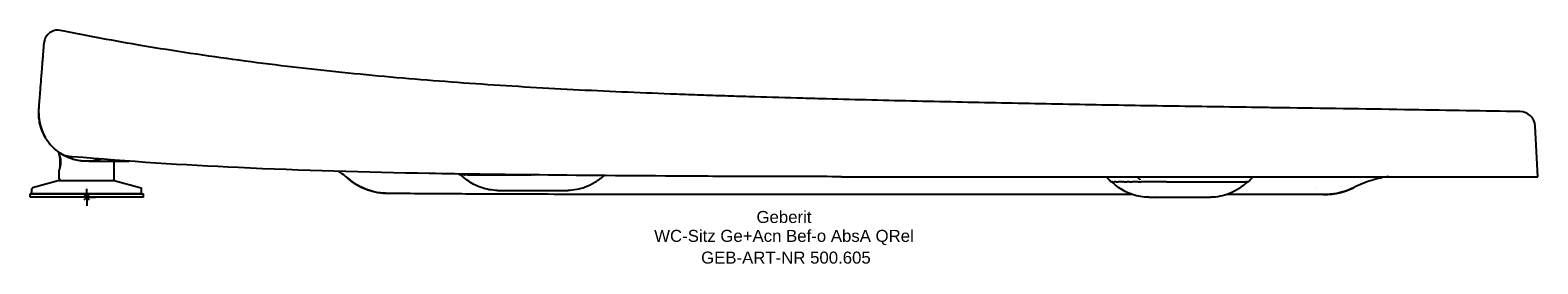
# Model space of a CAD drawing. Header units: millimetres. Extents: x -17 to 423, y -19 to 49.
import ezdxf
from ezdxf.enums import TextEntityAlignment as Align

# ---------------------------------------------------------------- set-up
doc = ezdxf.new("R2010")
doc.units = ezdxf.units.MM
doc.layers.get('0').update_dxf_attribs({"linetype": 'CONTINUOUS'})
for name, color, linetype, lineweight in [('Arbeitspunkt(DIN)', 7, 'CONTINUOUS', 25), ('GEB-ART-NR', 1, 'CONTINUOUS', 18), ('GEB-BEZUG', 2, 'CONTINUOUS', 25), ('GEB-TEXT', 5, 'CONTINUOUS', 18)]:
    doc.layers.add(name, color=color, linetype=linetype, lineweight=lineweight)
doc.layers.add('GEB-KONTUR-A', color=5, linetype='CONTINUOUS')
doc.styles.get("Standard").update_dxf_attribs({"font": 'arial.ttf'})

# ---------------------------------------------------------------- blocks, each defined once
blk = doc.blocks.new('Einfügepunkt')
at = {"layer": 'GEB-BEZUG'}
for p, q in [((-0.71, -0.71), (0.71, 0.71)), ((-0.71, 0.71), (0.71, -0.71))]:
    blk.add_line(p, q, dxfattribs=at)

msp = doc.modelspace()

# ---------------------------------------------------------------- linework, layer by layer
at = {"layer": 'Arbeitspunkt(DIN)', "ltscale": 25}
for q in [(-2.5, 0), (0, 2.5), (0, -2.5), (2.5, 0)]:
    msp.add_line((0, 0), q, dxfattribs=at)
at = {"layer": 'GEB-KONTUR-A', "ltscale": 25}
for p, q in [((422.97, 6), (422.19, 20.72)), ((-8, 12.34), (-8, 13)), ((-7.82, 8.9), (-7.82, 8.9)), ((0.7, 10.5), (12.36, 10.5)), ((8, 5.4), (8, 10.5)), ((-8, 4.9), (-15.85, 2.7)), ((-8, 5.4), (-8, 8.03)), ((-8, 4.9), (8, 4.9)), ((8, 4.9), (15.85, 2.7)), ((108.42, 6.78), (108.42, 6.78)), ((108.9, 6.5), (109.29, 6.5)), ((109.96, 6.5), (109.29, 6.5)), ((110.97, 6.5), (110.22, 6.5)), ((119.74, 6.5), (122.83, 6.5)), ((122.83, 6.5), (129.66, 6.5)), ((130.3, 6.5), (130.37, 6.5)), ((219.99, 6), (422.97, 6)), ((298.8, 4.5), (298.7, 4.5)), ((298.7, 4.5), (298.86, 4.5)), ((299.03, 4.5), (298.86, 4.5)), ((299.03, 4.5), (299.58, 4.5)), ((300.1, 4.5), (299.58, 4.5)), ((300.1, 4.5), (300.61, 4.5)), ((301.7, 4.5), (300.61, 4.5)), ((301.7, 4.5), (301.93, 4.5)), ((302.41, 4.5), (301.93, 4.5)), ((302.41, 4.5), (303.15, 4.5)), ((303.92, 4.5), (303.15, 4.5)), ((306.44, 4.5), (304.72, 4.5)), ((306.44, 4.5), (307.36, 4.5)), ((314.7, 4.5), (307.36, 4.5)), ((314.7, 4.5), (318.96, 4.5)), ((318.96, 4.5), (323.73, 4.5)), ((323.73, 4.5), (332.74, 4.5)), ((337.61, 4.5), (337.94, 4.5)), ((338.18, 4.5), (337.94, 4.5)), ((338.18, 4.5), (338.34, 4.5)), ((338.41, 4.5), (338.34, 4.5)), ((338.42, 4.5), (338.34, 4.5)), ((338.42, 4.5), (338.44, 4.5)), ((-16, 1.14), (-16.5, 1)), ((-16.5, 0), (-16.5, 1)), ((-16.5, 1), (16.5, 1)), ((16.5, 0), (-16.5, 0)), ((-16, 1.14), (-16, 2.5)), ((-16, 1.14), (16, 1.14)), ((16, 1.14), (16, 2.5)), ((16, 1.14), (16.5, 1)), ((16.5, 0), (16.5, 1)), ((119.75, 2), (140.25, 2)), ((309.55, 0), (327.59, 0)), ((311.79, 0.75), (311.79, 0.75))]:
    msp.add_line(p, q, dxfattribs=at)
for centre, radius, start, end in [((-8.44, 44.7), 4, 78.4103, 156.0841), ((-8.44, 44.7), 4, 156.0841, 175.5025), ((0, 24.5), 14, 180, 210.4572), ((417.7, 20.49), 4.5, 3, 89.3521), ((-7.5, 5.4), 0.5, 180, 270.0001), ((7.5, 5.4), 0.5, 269.9999, 0), ((55.1, -18.81), 32.13, 50.9204, 55.0793), ((87.92, 19.26), 18.13, 229.2271, 270.2112), ((368.75, 0.89), 10.75, 153.284, 153.2844), ((-15.8, 2.5), 0.2, 105.6568, 180), ((15.8, 2.5), 0.2, 0, 74.3432), ((368.75, 0.89), 10.74, 170.3309, 170.3313), ((360.94, 18.91), 18.13, 264.1251, 297.1333)]:
    msp.add_arc(centre, radius, start, end, dxfattribs=at)
for centre, major_axis, ratio, start_param, end_param in [((-10.93, 19.54), (-1.21, -1.59), 0.999983, 5.789166, 5.796447), ((-3.99, 11.93), (10.95, -0.96), 0.010994, 4.642912, 4.708659), ((383.86, -25.82), (-14.65, 28.59), 1, 6.093642, 6.283185), ((383.86, -25.82), (-8.93, 30.87), 1, 6.140254, 6.283185)]:
    msp.add_ellipse(centre, major_axis=major_axis, ratio=ratio, start_param=start_param, end_param=end_param, dxfattribs=at)
for points, knots in [([(350.63, 26.02), (348.54, 26.05), (342.15, 26.15), (335.75, 26.24), (327.14, 26.37), (322.83, 26.44), (309.89, 26.64), (301.26, 26.79), (288.29, 27.02), (283.96, 27.11), (275.29, 27.27), (270.95, 27.36), (257.9, 27.63), (249.17, 27.82), (236.02, 28.13), (231.63, 28.24), (222.82, 28.46), (216.09, 28.63), (209.33, 28.82), (202.34, 29.01), (197.67, 29.15), (190.65, 29.37), (185.97, 29.52), (178.92, 29.75), (169.52, 30.1), (162.45, 30.38), (148.28, 30.99), (138.82, 31.47), (119.88, 32.58), (110.41, 33.22), (91.49, 34.71), (82.04, 35.57), (63.18, 37.54), (53.77, 38.65), (34.97, 41.18), (25.59, 42.59), (8.27, 45.52), (0.34, 46.98), (-7.63, 48.62)], [0.0000154, 0.0000154, 0.0000154, 0.0000154, 0.0180461, 0.0551663, 0.0551663, 0.0922865, 0.0922865, 0.166527, 0.166527, 0.2036472, 0.2036472, 0.2407674, 0.2407674, 0.3150078, 0.3150078, 0.3521281, 0.3521281, 0.3892483, 0.4087103, 0.4087103, 0.4476344, 0.4476344, 0.4670965, 0.4865585, 0.5060206, 0.5449447, 0.5449447, 0.6227928, 0.6227928, 0.700641, 0.700641, 0.7784892, 0.7784892, 0.8563374, 0.8563374, 0.9341856, 0.9341856, 1, 1, 1, 1]), ([(-12.9, 38.94), (-12.89, 39.13), (-12.87, 39.31), (-12.84, 39.68), (-12.83, 39.86), (-12.8, 40.22), (-12.79, 40.4), (-12.76, 40.76), (-12.74, 40.93), (-12.73, 41.12), (-12.73, 41.13), (-12.72, 41.17), (-12.72, 41.2), (-12.71, 41.36), (-12.7, 41.48), (-12.68, 41.73), (-12.67, 41.84), (-12.65, 42.07), (-12.65, 42.17), (-12.63, 42.38), (-12.62, 42.48), (-12.61, 42.67), (-12.6, 42.76), (-12.59, 42.87), (-12.59, 42.89), (-12.58, 42.95), (-12.58, 43), (-12.57, 43.15), (-12.56, 43.26), (-12.55, 43.45), (-12.54, 43.53), (-12.53, 43.7), (-12.52, 43.78), (-12.51, 43.93), (-12.5, 44), (-12.5, 44.08), (-12.5, 44.09), (-12.49, 44.14), (-12.49, 44.19), (-12.48, 44.33), (-12.47, 44.42), (-12.46, 44.58), (-12.45, 44.65), (-12.44, 44.74), (-12.44, 44.76), (-12.44, 44.82), (-12.44, 44.84), (-12.43, 44.92), (-12.43, 44.97), (-12.42, 45), (-12.42, 45.01), (-12.42, 45.01)], [0, 0, 0, 0, 0.0464609, 0.0464609, 0.0948603, 0.0948603, 0.1445805, 0.1445805, 0.1964201, 0.1964201, 0.2, 0.2, 0.2095644, 0.2095644, 0.247717, 0.247717, 0.2857877, 0.2857877, 0.3217081, 0.3217081, 0.3571526, 0.3571526, 0.3921377, 0.3921377, 0.4, 0.4, 0.4193606, 0.4193606, 0.4645205, 0.4645205, 0.5077192, 0.5077192, 0.550678, 0.550678, 0.5932666, 0.5932666, 0.6, 0.6, 0.6290865, 0.6290865, 0.6986934, 0.6986934, 0.7683718, 0.7683718, 0.8, 0.8, 0.8386265, 0.8386265, 0.9339143, 0.9339143, 1, 1, 1, 1]), ([(-13.95, 25.59), (-13.93, 25.81), (-13.91, 26.06), (-13.87, 26.59), (-13.85, 26.92), (-13.8, 27.46), (-13.78, 27.73), (-13.74, 28.27), (-13.72, 28.58), (-13.64, 29.5), (-13.58, 30.29), (-13.49, 31.48), (-13.46, 31.82), (-13.36, 33.16), (-13.27, 34.21), (-13.18, 35.34), (-13.17, 35.46), (-13.17, 35.58), (-13.14, 35.92), (-13.08, 36.72), (-13.05, 37), (-12.97, 38.02), (-12.93, 38.6), (-12.9, 38.94)], [0, 0, 0, 0, 0.0625, 0.0625, 0.125, 0.125, 0.1875, 0.1875, 0.25, 0.25, 0.4375, 0.4375, 0.5, 0.5, 0.734375, 0.734375, 0.75, 0.75, 0.84375, 0.84375, 0.875, 0.875, 1, 1, 1, 1]), ([(-14, 24.5), (-14, 24.88), (-13.98, 25.42), (-13.93, 25.96), (-13.91, 26.13)], [0, 0, 0, 0, 0.3333333, 0.4776865, 0.4776865, 0.4776865, 0.4776865]), ([(-8.29, 13.21), (-8.78, 13.57), (-9.25, 13.97), (-9.94, 14.63), (-10.16, 14.86), (-10.49, 15.22), (-10.59, 15.34), (-10.8, 15.59), (-10.92, 15.74), (-11.35, 16.28), (-11.68, 16.75), (-12.13, 17.51), (-12.28, 17.77), (-12.56, 18.31), (-12.7, 18.61), (-12.93, 19.13), (-13.04, 19.4), (-13.19, 19.81), (-13.24, 19.95), (-13.33, 20.24), (-13.39, 20.41), (-13.5, 20.79), (-13.57, 21.06), (-13.7, 21.63), (-13.76, 21.95), (-13.86, 22.54), (-13.9, 22.82), (-13.94, 23.25), (-13.95, 23.39), (-13.97, 23.67), (-13.98, 23.84), (-13.99, 24.14), (-14, 24.39), (-13.98, 25.14), (-13.96, 25.42), (-13.95, 25.59)], [0, 0, 0, 0, 0.125, 0.125, 0.1875, 0.1875, 0.21875, 0.21875, 0.25, 0.25, 0.375, 0.375, 0.4375, 0.4375, 0.5, 0.5, 0.5625, 0.5625, 0.59375, 0.59375, 0.625, 0.625, 0.6875, 0.6875, 0.75, 0.75, 0.8125, 0.8125, 0.84375, 0.84375, 0.875, 0.875, 0.9375, 0.9375, 1, 1, 1, 1]), ([(417.75, 24.99), (407.28, 25.1), (384.91, 25.55), (362.53, 25.85), (350.64, 26.02)], [0, 0, 0, 0, 0.46831, 1, 1, 1, 1]), ([(-12.74, 18.71), (-12.75, 18.71), (-12.75, 18.72), (-12.75, 18.73), (-12.75, 18.73), (-12.76, 18.73), (-12.76, 18.73), (-12.76, 18.73)], [0, 0, 0, 0, 0.02207357, 0.02207357, 0.03548122, 0.03548122, 0.04218342, 0.04218342, 0.04218342, 0.04218342]), ([(-12.74, 18.69), (-12.74, 18.7), (-12.74, 18.7), (-12.74, 18.71), (-12.74, 18.71), (-12.74, 18.71)], [0, 0, 0, 0, 0.04076282, 0.04076282, 0.05174808, 0.05174808, 0.05174808, 0.05174808]), ([(3.42, 10.91), (2.1, 10.58), (0.72, 10.44), (-1.84, 10.55), (-3.05, 10.78), (-5.23, 11.45), (-6.23, 11.91), (-7.52, 12.67), (-7.92, 12.94), (-8.29, 13.21)], [0, 0, 0, 0, 0.406436, 0.406436, 0.782315, 0.782315, 1.154023, 1.154023, 1.342178, 1.342178, 1.342178, 1.342178]), ([(3.42, 10.91), (3.42, 10.91), (3.42, 10.91), (3.42, 10.91), (3.42, 10.91), (3.42, 10.91), (3.42, 10.91), (3.42, 10.91), (3.42, 10.91), (3.41, 10.91), (3.41, 10.91), (3.41, 10.9), (3.41, 10.9), (3.4, 10.9), (3.39, 10.9), (3.16, 10.84), (2.93, 10.79), (1.48, 10.51), (0.2, 10.43), (-2.35, 10.62), (-3.66, 10.92), (-6.17, 11.84), (-7.35, 12.52), (-8.29, 13.21)], [0, 0, 0, 0, 0.000026, 0.000026, 0.000078, 0.000078, 0.000183, 0.000183, 0.000392, 0.000392, 0.00081, 0.00081, 0.001646, 0.001646, 0.003832, 0.003832, 0.073603, 0.073603, 0.447832, 0.447832, 0.86121, 0.86121, 1.340795, 1.340795, 1.340795, 1.340795]), ([(-8.29, 13.21), (-7.79, 12.84), (-7.24, 12.54), (-6.05, 12.08), (-5.41, 11.93), (-4.76, 11.87)], [0.000001, 0.000001, 0.000001, 0.000001, 0.1979264, 0.1979264, 0.3958518, 0.3958518, 0.3958518, 0.3958518]), ([(-8, 12.34), (-8, 12.33), (-8, 12.33), (-8, 12.31), (-8, 12.3), (-7.99, 12.29), (-7.99, 12.28), (-7.99, 12.27), (-7.99, 12.26), (-7.98, 12.24), (-7.98, 12.24), (-7.97, 12.21), (-7.96, 12.19), (-7.94, 12.12), (-7.92, 12.07), (-7.84, 11.84), (-7.78, 11.65), (-7.72, 11.48)], [0.118986, 0.118986, 0.118986, 0.118986, 0.133618, 0.133618, 0.1520809, 0.1520809, 0.1627415, 0.1627415, 0.1719663, 0.1719663, 0.1832086, 0.1832086, 0.2043876, 0.2043876, 0.2500361, 0.2500361, 0.3740379, 0.3740379, 0.3740379, 0.3740379]), ([(-7.82, 8.9), (-7.84, 8.8), (-7.85, 8.72), (-7.9, 8.45), (-7.94, 8.29), (-7.99, 8.08), (-8, 8.03), (-8, 8.03), (-8, 8.03), (-8, 8.03)], [-1.1291253, -1.1291253, -1.1291253, -1.1291253, -1.0954181, -1.0954181, -1.0171793, -1.0171793, -0.9389405, -0.9389405, -0.9386818, -0.9386818, -0.9386818, -0.9386818]), ([(-7.76, 10.77), (-7.77, 11.08), (-7.8, 11.38), (-7.83, 11.73), (-7.84, 11.8), (-7.85, 11.86)], [0.0000013, 0.0000013, 0.0000013, 0.0000013, 0.0939618, 0.0939618, 0.1182012, 0.1182012, 0.1182012, 0.1182012]), ([(-7.82, 8.9), (-7.8, 9.02), (-7.78, 9.16), (-7.74, 9.56), (-7.73, 9.84), (-7.73, 10.32), (-7.74, 10.55), (-7.76, 10.77)], [-0.7487557, -0.7487557, -0.7487557, -0.7487557, -0.7042116, -0.7042116, -0.6259603, -0.6259603, -0.5597136, -0.5597136, -0.5597136, -0.5597136]), ([(-7.62, 9.53), (-7.64, 9.46), (-7.66, 9.39), (-7.68, 9.32), (-7.7, 9.26), (-7.72, 9.2), (-7.74, 9.14), (-7.75, 9.09), (-7.77, 9.04), (-7.79, 8.99), (-7.8, 8.96), (-7.81, 8.93), (-7.82, 8.9)], [0.0001125, 0.0001125, 0.0001125, 0.0001125, 0.2903615, 0.2903615, 0.2903615, 0.580961, 0.580961, 0.580961, 0.8229703, 0.8229703, 0.8229703, 0.9998337, 0.9998337, 0.9998337, 0.9998337]), ([(-7.71, 11.4), (-7.72, 11.34), (-7.72, 11.28), (-7.74, 11.08), (-7.75, 10.93), (-7.76, 10.77)], [-0.07216956, -0.07216956, -0.07216956, -0.07216956, -0.05010182, -0.05010182, -0.00000126, -0.00000126, -0.00000126, -0.00000126]), ([(-7.72, 11.48), (-7.71, 11.38), (-7.7, 11.28), (-7.69, 11.17), (-7.68, 11.14), (-7.68, 11.12), (-7.68, 11.09), (-7.67, 10.99), (-7.66, 10.88), (-7.65, 10.78), (-7.65, 10.73), (-7.64, 10.67), (-7.64, 10.62), (-7.64, 10.59), (-7.64, 10.56), (-7.63, 10.53), (-7.63, 10.51), (-7.63, 10.48), (-7.63, 10.45), (-7.63, 10.42), (-7.63, 10.39), (-7.63, 10.36), (-7.62, 10.29), (-7.62, 10.23), (-7.62, 10.16), (-7.62, 10.06), (-7.62, 9.95), (-7.62, 9.84), (-7.62, 9.81), (-7.62, 9.78), (-7.62, 9.75), (-7.62, 9.68), (-7.62, 9.6), (-7.62, 9.53)], [0.0004202, 0.0004202, 0.0004202, 0.0004202, 0.034786, 0.034786, 0.034786, 0.043207, 0.043207, 0.043207, 0.0761102, 0.0761102, 0.0761102, 0.0917735, 0.0917735, 0.0917735, 0.1009528, 0.1009528, 0.1009528, 0.1090084, 0.1090084, 0.1090084, 0.1189879, 0.1189879, 0.1189879, 0.1383382, 0.1383382, 0.1383382, 0.1708293, 0.1708293, 0.1708293, 0.179379, 0.179379, 0.179379, 0.2021255, 0.2021255, 0.2021255, 0.2021255]), ([(219.99, 6), (212.79, 6), (203.69, 6.02), (188.66, 6.06), (181.61, 6.1), (159.23, 6.23), (142.68, 6.37), (119.53, 6.62), (109.68, 6.75), (81.33, 7.26), (62.78, 7.77), (28.17, 9.38), (12.07, 10.4), (-4.04, 11.81)], [0.000001, 0.000001, 0.000001, 0.000001, 2.161246, 2.161246, 4.96884, 4.96884, 10.907796, 10.907796, 15.293337, 15.293337, 23.550053, 23.550053, 30.734753, 30.734753, 30.734753, 30.734753]), ([(304.91, 0.76), (303.2, 0.76), (301.47, 0.76), (290.68, 0.76), (280.95, 0.77), (260.98, 0.78), (250.62, 0.78), (227.59, 0.8), (214.85, 0.81), (184.15, 0.84), (165.69, 0.83), (139.07, 0.84), (129.4, 0.86), (114.29, 0.92), (108.28, 0.96), (98.5, 1.02), (94.69, 1.05), (89.47, 1.1), (88.06, 1.12), (87.71, 1.13), (87.69, 1.13), (87.66, 1.13), (87.67, 1.13), (87.65, 1.13), (87.65, 1.13), (87.65, 1.13), (87.64, 1.13), (87.64, 1.13), (87.63, 1.13), (87.63, 1.13), (87.63, 1.13), (87.62, 1.13), (87.61, 1.13), (87.58, 1.13), (87.56, 1.13), (87.48, 1.13), (87.44, 1.13), (87.24, 1.14), (87.1, 1.14), (86.52, 1.17), (86.08, 1.21), (84.35, 1.43), (83.06, 1.74), (79.99, 2.84), (78.24, 3.8), (76.5, 5.17), (76.29, 5.35), (76.08, 5.53)], [12.785634, 12.785634, 12.785634, 12.785634, 13.37362, 13.37362, 16.400963, 16.400963, 19.50101, 19.50101, 23.315225, 23.315225, 28.730386, 28.730386, 32.144234, 32.144234, 35.034398, 35.034398, 37.948369, 37.948369, 40.938605, 40.938605, 41.180366, 41.180366, 41.361682, 41.361682, 41.370182, 41.370182, 41.377449, 41.377449, 41.379269, 41.379269, 41.381108, 41.381108, 41.382953, 41.382953, 41.390416, 41.390416, 41.40493, 41.40493, 41.448446, 41.448446, 41.579064, 41.579064, 41.972995, 41.972995, 42.556175, 42.556175, 42.638096, 42.638096, 42.638096, 42.638096]), ([(108.9, 6.5), (108.88, 6.5), (108.85, 6.5), (108.81, 6.51), (108.79, 6.51), (108.72, 6.53), (108.67, 6.55), (108.58, 6.6), (108.54, 6.63), (108.47, 6.7), (108.44, 6.74), (108.42, 6.78)], [0, 0, 0, 0, 0.00646886, 0.00646886, 0.01284976, 0.01284976, 0.02798922, 0.02798922, 0.04312864, 0.04312864, 0.05808591, 0.05808591, 0.05808591, 0.05808591]), ([(119.75, 2), (118.11, 2), (116.46, 2.28), (113.48, 3.34), (112.11, 4.09), (110.22, 5.45), (109.59, 5.96), (109, 6.5)], [0, 0, 0, 0, 0.489847, 0.489847, 0.948285, 0.948285, 1.189743, 1.189743, 1.189743, 1.189743]), ([(109.96, 6.5), (110.01, 6.5), (110.05, 6.5), (110.09, 6.5), (110.14, 6.5), (110.18, 6.5), (110.22, 6.5), (110.22, 6.5), (110.22, 6.5), (110.22, 6.5)], [0.73333713, 0.73333713, 0.73333713, 0.73333713, 0.76680221, 0.76680221, 0.76680221, 0.8, 0.8, 0.8, 0.8000041, 0.8000041, 0.8000041, 0.8000041]), ([(110.97, 6.5), (111.01, 6.5), (111.05, 6.5), (111.09, 6.5), (111.14, 6.5), (111.19, 6.5), (111.24, 6.5), (111.29, 6.5), (111.35, 6.5), (111.41, 6.5), (111.47, 6.5), (111.52, 6.5), (111.58, 6.5), (111.65, 6.5), (111.73, 6.5), (111.81, 6.5), (111.87, 6.5), (111.94, 6.5), (112.01, 6.5), (112.16, 6.5), (112.32, 6.5), (112.5, 6.5), (112.57, 6.5), (112.64, 6.5), (112.71, 6.5), (112.78, 6.5), (112.85, 6.5), (112.92, 6.5), (112.96, 6.5), (113, 6.5), (113.04, 6.5), (113.11, 6.5), (113.18, 6.5), (113.24, 6.5), (113.31, 6.5), (113.37, 6.5), (113.44, 6.5), (113.49, 6.5), (113.55, 6.5), (113.6, 6.5), (113.76, 6.5), (113.91, 6.5), (114.05, 6.5), (114.07, 6.5), (114.1, 6.5), (114.12, 6.5), (114.19, 6.5), (114.25, 6.5), (114.32, 6.5), (114.38, 6.5), (114.45, 6.5), (114.51, 6.5), (114.54, 6.5), (114.57, 6.5), (114.59, 6.5), (114.66, 6.5), (114.73, 6.5), (114.8, 6.5), (114.87, 6.5), (114.94, 6.5), (115.01, 6.5), (115.03, 6.5), (115.05, 6.5), (115.06, 6.5), (115.13, 6.5), (115.2, 6.5), (115.27, 6.5), (115.34, 6.5), (115.41, 6.5), (115.48, 6.5), (115.51, 6.5), (115.54, 6.5), (115.57, 6.5), (115.66, 6.5), (115.76, 6.5), (115.85, 6.5), (115.95, 6.5), (116.05, 6.5), (116.15, 6.5), (116.16, 6.5), (116.16, 6.5), (116.16, 6.5), (116.24, 6.5), (116.31, 6.5), (116.39, 6.5), (116.46, 6.5), (116.54, 6.5), (116.61, 6.5), (116.68, 6.5), (116.75, 6.5), (116.82, 6.5), (116.82, 6.5), (116.83, 6.5), (116.83, 6.5), (117.02, 6.5), (117.2, 6.5), (117.39, 6.5), (117.43, 6.5), (117.46, 6.5), (117.5, 6.5), (117.51, 6.5), (117.51, 6.5), (117.52, 6.5), (117.74, 6.5), (117.95, 6.5), (118.16, 6.5), (118.16, 6.5), (118.16, 6.5), (118.17, 6.5), (118.3, 6.5), (118.42, 6.5), (118.54, 6.5), (118.61, 6.5), (118.69, 6.5), (118.76, 6.5), (118.76, 6.5), (118.77, 6.5), (118.77, 6.5), (118.88, 6.5), (118.99, 6.5), (119.09, 6.5), (119.16, 6.5), (119.23, 6.5), (119.29, 6.5), (119.29, 6.5), (119.3, 6.5), (119.3, 6.5), (119.39, 6.5), (119.47, 6.5), (119.55, 6.5), (119.62, 6.5), (119.68, 6.5), (119.74, 6.5)], [0, 0, 0, 0, 0.0296194, 0.0296194, 0.0296194, 0.0588235, 0.0588235, 0.0588235, 0.0901608, 0.0901608, 0.0901608, 0.1176471, 0.1176471, 0.1176471, 0.1497166, 0.1497166, 0.1497166, 0.1764706, 0.1764706, 0.1764706, 0.2352941, 0.2352941, 0.2352941, 0.2585255, 0.2585255, 0.2585255, 0.2813267, 0.2813267, 0.2813267, 0.2941176, 0.2941176, 0.2941176, 0.3146555, 0.3146555, 0.3146555, 0.3352042, 0.3352042, 0.3352042, 0.3529412, 0.3529412, 0.3529412, 0.4036523, 0.4036523, 0.4036523, 0.4117647, 0.4117647, 0.4117647, 0.4361484, 0.4361484, 0.4361484, 0.4604852, 0.4604852, 0.4604852, 0.4705882, 0.4705882, 0.4705882, 0.4973054, 0.4973054, 0.4973054, 0.5232877, 0.5232877, 0.5232877, 0.5294118, 0.5294118, 0.5294118, 0.5543891, 0.5543891, 0.5543891, 0.5779957, 0.5779957, 0.5779957, 0.5882353, 0.5882353, 0.5882353, 0.618064, 0.618064, 0.618064, 0.6470588, 0.6470588, 0.6470588, 0.6479588, 0.6479588, 0.6479588, 0.6682197, 0.6682197, 0.6682197, 0.688147, 0.688147, 0.688147, 0.7058824, 0.7058824, 0.7058824, 0.7068595, 0.7068595, 0.7068595, 0.7544496, 0.7544496, 0.7544496, 0.7647059, 0.7647059, 0.7647059, 0.7657745, 0.7657745, 0.7657745, 0.8235294, 0.8235294, 0.8235294, 0.8246837, 0.8246837, 0.8246837, 0.8603025, 0.8603025, 0.8603025, 0.8823529, 0.8823529, 0.8823529, 0.8835875, 0.8835875, 0.8835875, 0.9184737, 0.9184737, 0.9184737, 0.9411765, 0.9411765, 0.9411765, 0.9424979, 0.9424979, 0.9424979, 0.9743249, 0.9743249, 0.9743249, 0.9999956, 0.9999956, 0.9999956, 0.9999956]), ([(150.77, 6.3), (149.94, 5.56), (149.05, 4.88), (147.22, 3.75), (146.27, 3.27), (143.69, 2.31), (141.96, 2), (140.25, 2)], [0.029933, 0.029933, 0.029933, 0.029933, 0.363438, 0.363438, 0.677316, 0.677316, 1.190022, 1.190022, 1.190022, 1.190022]), ([(298.23, 4.74), (298.08, 4.94), (297.92, 5.14), (297.61, 5.48), (297.46, 5.62), (297.22, 5.85), (297.12, 5.93), (297.02, 6)], [0, 0, 0, 0, 0.0755964, 0.0755964, 0.1408171, 0.1408171, 0.1840943, 0.1840943, 0.1840943, 0.1840943]), ([(298.7, 4.5), (298.67, 4.5), (298.65, 4.51), (298.59, 4.51), (298.56, 4.52), (298.48, 4.54), (298.42, 4.57), (298.32, 4.64), (298.27, 4.69), (298.23, 4.74)], [0, 0, 0, 0, 0.00839942, 0.00839942, 0.01663076, 0.01663076, 0.03530396, 0.03530396, 0.05425784, 0.05425784, 0.05425784, 0.05425784]), ([(309.55, 0), (307.96, 0), (306.35, 0.27), (303.39, 1.27), (302.01, 2), (300.07, 3.38), (299.42, 3.93), (298.8, 4.5)], [0, 0, 0, 0, 0.477778, 0.477778, 0.936722, 0.936722, 1.190897, 1.190897, 1.190897, 1.190897]), ([(303.92, 4.5), (304.03, 4.5), (304.13, 4.5), (304.34, 4.5), (304.45, 4.5), (304.58, 4.5), (304.61, 4.5), (304.66, 4.5), (304.69, 4.5), (304.71, 4.5), (304.72, 4.5), (304.72, 4.5)], [0.79024063, 0.79024063, 0.79024063, 0.79024063, 0.81078203, 0.81078203, 0.83209788, 0.83209788, 0.83745056, 0.83745056, 0.84210526, 0.84210526, 0.84247254, 0.84247254, 0.84247254, 0.84247254]), ([(306.11, 6), (306.22, 5.9), (306.33, 5.8), (306.6, 5.52), (306.77, 5.34), (306.95, 5.13), (306.95, 5.12), (306.96, 5.12)], [0.7175294, 0.7175294, 0.7175294, 0.7175294, 0.827934, 0.827934, 0.9960591, 0.9960591, 1, 1, 1, 1]), ([(338.34, 4.5), (336.82, 3.07), (335.02, 1.85), (331.35, 0.37), (329.45, 0), (327.59, 0)], [0, 0, 0, 0, 0.629552, 0.629552, 1.187651, 1.187651, 1.187651, 1.187651]), ([(332.74, 4.5), (332.74, 4.5), (332.74, 4.5), (332.82, 4.5), (332.89, 4.5), (333.05, 4.5), (333.13, 4.5), (333.23, 4.5), (333.25, 4.5), (333.35, 4.5), (333.44, 4.5), (333.59, 4.5), (333.66, 4.5), (333.77, 4.5), (333.81, 4.5), (333.96, 4.5), (334.06, 4.5), (334.2, 4.5), (334.24, 4.5), (334.35, 4.5), (334.42, 4.5), (334.57, 4.5), (334.66, 4.5), (334.79, 4.5), (334.82, 4.5), (334.94, 4.5), (335.03, 4.5), (335.2, 4.5), (335.28, 4.5), (335.38, 4.5), (335.4, 4.5), (335.51, 4.5), (335.61, 4.5), (335.78, 4.5), (335.86, 4.5), (336.01, 4.5), (336.08, 4.5), (336.19, 4.5), (336.22, 4.5), (336.31, 4.5), (336.36, 4.5), (336.5, 4.5), (336.59, 4.5), (336.71, 4.5), (336.74, 4.5), (336.8, 4.5), (336.83, 4.5), (336.92, 4.5), (336.98, 4.5), (337.09, 4.5), (337.15, 4.5), (337.21, 4.5), (337.22, 4.5), (337.24, 4.5), (337.25, 4.5), (337.33, 4.5), (337.39, 4.5), (337.5, 4.5), (337.56, 4.5), (337.61, 4.5)], [0, 0, 0, 0, 0.0011018, 0.0011018, 0.0515983, 0.0515983, 0.1, 0.1, 0.1120271, 0.1120271, 0.1624066, 0.1624066, 0.2, 0.2, 0.2229951, 0.2229951, 0.2766104, 0.2766104, 0.2999999, 0.2999999, 0.3339976, 0.3339976, 0.3815552, 0.3815552, 0.3999999, 0.3999999, 0.4450503, 0.4450503, 0.4912331, 0.4912331, 0.4999999, 0.4999999, 0.5562248, 0.5562248, 0.5999998, 0.5999998, 0.6452353, 0.6452353, 0.6668986, 0.6668986, 0.6999998, 0.6999998, 0.7574317, 0.7574317, 0.7780542, 0.7780542, 0.7999997, 0.7999997, 0.8415342, 0.8415342, 0.8829925, 0.8829925, 0.8890605, 0.8890605, 0.8999997, 0.8999997, 0.9499997, 0.9499997, 0.9999997, 0.9999997, 0.9999997, 0.9999997]), ([(338.92, 4.75), (338.88, 4.69), (338.83, 4.65), (338.73, 4.58), (338.68, 4.55), (338.59, 4.52), (338.56, 4.51), (338.52, 4.51), (338.5, 4.51), (338.48, 4.5), (338.47, 4.5), (338.46, 4.5), (338.46, 4.5), (338.45, 4.5), (338.45, 4.5), (338.45, 4.5), (338.45, 4.5), (338.45, 4.5), (338.44, 4.5), (338.44, 4.5), (338.44, 4.5), (338.44, 4.5), (338.44, 4.5), (338.44, 4.5), (338.44, 4.5), (338.44, 4.5), (338.44, 4.5), (338.44, 4.5)], [0, 0, 0, 0, 0.01883231, 0.01883231, 0.03736131, 0.03736131, 0.04606409, 0.04606409, 0.05050707, 0.05050707, 0.05274041, 0.05274041, 0.05385858, 0.05385858, 0.05441785, 0.05441785, 0.05469751, 0.05469751, 0.05483734, 0.05483734, 0.05490726, 0.05490726, 0.05494222, 0.05494222, 0.0549597, 0.0549597, 0.05497718, 0.05497718, 0.05497718, 0.05497718]), ([(339.95, 6), (339.6, 5.66), (339.3, 5.27), (338.98, 4.83), (338.95, 4.79), (338.92, 4.75)], [0.8339966, 0.8339966, 0.8339966, 0.8339966, 0.9809713, 0.9809713, 0.9970112, 0.9970112, 0.9970112, 0.9970112]), ([(369.21, 2.78), (367.46, 1.88), (365.55, 1.27), (363.14, 0.91), (362.67, 0.86), (362.02, 0.81), (361.84, 0.8), (361.53, 0.79), (361.39, 0.79), (361.22, 0.78), (361.19, 0.78), (361.13, 0.78), (361.11, 0.78), (361.08, 0.78), (361.07, 0.78), (361.05, 0.78), (361.03, 0.78), (360.99, 0.78), (360.99, 0.78), (360.98, 0.78), (360.98, 0.78), (360.96, 0.78), (360.96, 0.78), (360.94, 0.78), (360.92, 0.78), (360.82, 0.78), (360.67, 0.78), (359.75, 0.78), (358.34, 0.78), (353.24, 0.77), (348.86, 0.77), (339.92, 0.76), (336.25, 0.76), (332.22, 0.76)], [0, 0, 0, 0, 0.587928, 0.587928, 0.730522, 0.730522, 0.78396, 0.78396, 0.824061, 0.824061, 0.83519, 0.83519, 0.842523, 0.842523, 0.846171, 0.846171, 0.853549, 0.853549, 0.883135, 0.883135, 0.912148, 0.912148, 0.999174, 0.999174, 1.260246, 1.260246, 2.043756, 2.043756, 4.403975, 4.403975, 7.536906, 7.536906, 9.304457, 9.304457, 9.304457, 9.304457])]:
    msp.add_open_spline(points, degree=3, knots=knots, dxfattribs=at)
for points in [[(-10.72, 15.49), (-10.83, 15.63), (-10.94, 15.76), (-11.04, 15.89)], [(4.18, 11.12), (3.93, 11.04), (3.68, 10.97), (3.42, 10.91)], [(76.08, 5.53), (75.84, 5.73), (75.6, 5.94), (75.36, 6.13)], [(374.86, 5.02), (372.91, 4.46), (371.01, 3.7), (369.21, 2.78)], [(374.93, 5.05), (374.91, 5.04), (374.88, 5.03), (374.86, 5.02)], [(369.21, 2.78), (369.21, 2.78), (369.21, 2.78), (369.21, 2.78)]]:
    msp.add_open_spline(points, degree=3, dxfattribs=at)

# ---------------------------------------------------------------- block references
at = {"ltscale": 25}
msp.add_blockref('Einfügepunkt', (0, 0), dxfattribs=at)

# ---------------------------------------------------------------- texts
at = {"layer": 'GEB-ART-NR'}
msp.add_text('GEB-ART-NR 500.605', height=3.5, dxfattribs=at).set_placement((203.79, -19.34), align=Align.CENTER)
at = {"layer": 'GEB-TEXT'}
for s, p in [('Geberit', (203.23, -7.5)), ('WC-Sitz Ge+Acn Bef-o AbsA QRel', (203.23, -13))]:
    msp.add_text(s, height=3.5, dxfattribs=at).set_placement(p, align=Align.CENTER)

doc.saveas('drawing.dxf')
